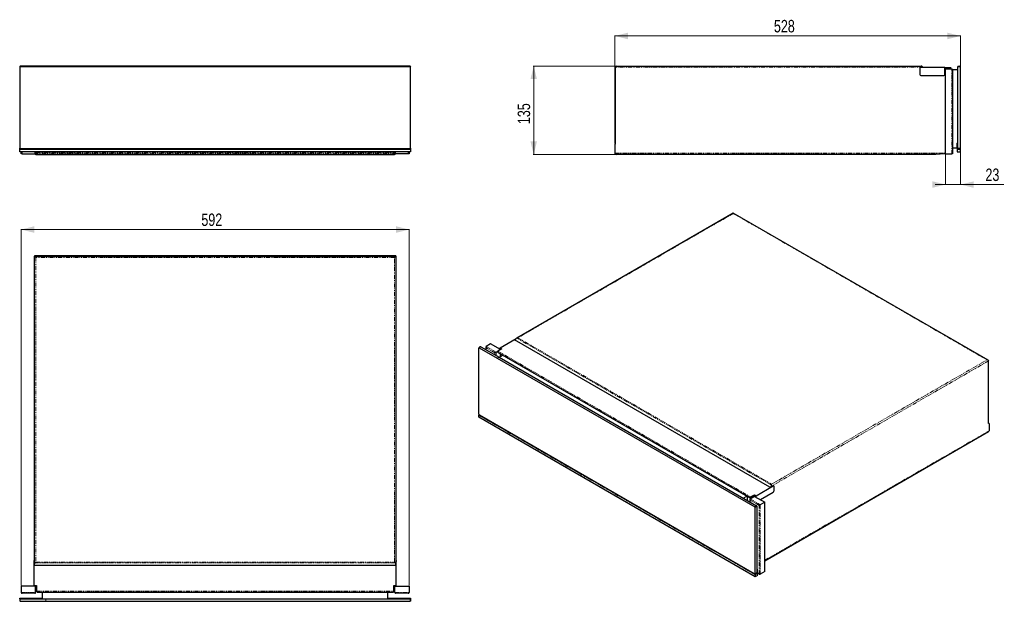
# Model space of a CAD drawing. Header units: millimetres. Extents: x 70 to 1573, y 44 to 933.
import ezdxf

# ---------------------------------------------------------------- set-up
doc = ezdxf.new("R2010")
doc.units = ezdxf.units.MM
doc.linetypes.add('PHANTOM', pattern=[12.7, 6.35, -1.27, 1.27, -1.27, 1.27, -1.27])
doc.styles.add('SLDTEXTSTYLE0', font='TXT', dxfattribs={"width": 0.75})
doc.dimstyles.new('SLDDIMSTYLE0', dxfattribs={"dimtxt": 19.05, "dimasz": 20, "dimexe": 0, "dimexo": 0.0625, "dimgap": 4.7625, "dimtad": 1, "dimdec": 0, "dimrnd": 1e-09, "dimzin": 12, "dimdsep": 46, "dimtxsty": 'SLDTEXTSTYLE0', "dimsah": 1, "dimcen": 0.09, "dimadec": 0, "dimazin": 3, "dimtfac": 1, "dimtdec": 0, "dimtofl": 0, "dimtmove": 0, "dimatfit": 3, "dimfxl": 1, "dimfrac": 2, "dimtolj": 1, "dimtzin": 12, "dimarcsym": 0})
doc.dimstyles.new('SLDDIMSTYLE1', dxfattribs={"dimtxt": 19.05, "dimasz": 20, "dimexe": 0, "dimexo": 0.0625, "dimgap": 4.7625, "dimtad": 1, "dimdec": 0, "dimrnd": 1e-09, "dimzin": 12, "dimdsep": 46, "dimtxsty": 'SLDTEXTSTYLE0', "dimsah": 1, "dimcen": 0.09, "dimadec": 0, "dimazin": 3, "dimtfac": 1, "dimtdec": 0, "dimtmove": 0, "dimatfit": 0, "dimfxl": 1, "dimfrac": 2, "dimtolj": 1, "dimtzin": 12, "dimarcsym": 0})

# ---------------------------------------------------------------- blocks, each defined once
blk = doc.blocks.new('_D')
at = {"color": 7, "linetype": 'Continuous', "lineweight": 18}
for p, q in [((72.3, 68.5), (72.3, 612.9)), ((72.3, 612.3), (664.5, 612.3)), ((664.5, 68.5), (664.5, 612.9))]:
    blk.add_line(p, q, dxfattribs=at)
for points in [[(72.3, 612.3), (92.3, 607.3), (92.3, 617.3)], [(664.5, 612.3), (644.5, 617.3), (644.5, 607.3)]]:
    blk.add_solid(points, dxfattribs=at)
at = {"color": 7, "linetype": 'Continuous', "lineweight": 18, "insert": (347.3, 636.8), "char_height": 19.05, "attachment_point": 1, "style": 'SLDTEXTSTYLE0'}
blk.add_mtext('592', dxfattribs=at)
blk = doc.blocks.new('_D_1')
at = {"color": 7, "linetype": 'Continuous', "lineweight": 18}
for p, q in [((978.8, 743.7), (978.8, 908.6)), ((1506.6, 908), (978.8, 908)), ((1506.6, 861.9), (1506.6, 908.6))]:
    blk.add_line(p, q, dxfattribs=at)
for points in [[(978.8, 908), (998.8, 903), (998.8, 913)], [(1506.6, 908), (1486.6, 913), (1486.6, 903)]]:
    blk.add_solid(points, dxfattribs=at)
at = {"color": 7, "linetype": 'Continuous', "lineweight": 18, "insert": (1221.6, 932.5), "char_height": 19.05, "attachment_point": 1, "style": 'SLDTEXTSTYLE0'}
blk.add_mtext('528', dxfattribs=at)
blk = doc.blocks.new('_D_2')
at = {"color": 7, "linetype": 'Continuous', "lineweight": 18}
for p, q in [((980.4, 862), (854.2, 862)), ((854.8, 862), (854.8, 727)), ((979.6, 727), (854.2, 727))]:
    blk.add_line(p, q, dxfattribs=at)
for points in [[(854.8, 862), (849.8, 842), (859.8, 842)], [(854.8, 727), (859.8, 747), (849.8, 747)]]:
    blk.add_solid(points, dxfattribs=at)
at = {"color": 7, "linetype": 'Continuous', "lineweight": 18, "insert": (830.3, 773.3), "char_height": 19.05, "attachment_point": 1, "rotation": 90, "style": 'SLDTEXTSTYLE0'}
blk.add_mtext('135', dxfattribs=at)
blk = doc.blocks.new('_D_3')
at = {"color": 7, "linetype": 'Continuous', "lineweight": 18}
for p, q in [((1483.6, 726.9), (1483.6, 680.4)), ((1506.6, 735.8), (1506.6, 680.4)), ((1483.6, 681), (1467.6, 681)), ((1506.6, 681), (1483.6, 681)), ((1506.6, 681), (1572.7, 681))]:
    blk.add_line(p, q, dxfattribs=at)
for points in [[(1483.6, 681), (1463.6, 686), (1463.6, 676)], [(1506.6, 681), (1526.6, 676), (1526.6, 686)]]:
    blk.add_solid(points, dxfattribs=at)
at = {"color": 7, "linetype": 'Continuous', "lineweight": 18, "insert": (1544.6, 705.5), "char_height": 19.05, "attachment_point": 1, "style": 'SLDTEXTSTYLE0'}
blk.add_mtext('23', dxfattribs=at)

msp = doc.modelspace()

# ---------------------------------------------------------------- linework, layer by layer
at = {"color": 7, "linetype": 'Continuous', "lineweight": 25}
for p, q in [((69.9, 860.9), (69.9, 736.8)), ((70.5, 736.8), (70.5, 860.9)), ((109.9, 861.8), (70.8, 861.8)), ((70.8, 861.3), (109.9, 861.3)), ((94.5, 862), (642.4, 862)), ((666.1, 861.8), (109.9, 861.8)), ((109.9, 861.3), (666.1, 861.3)), ((666.4, 860.9), (666.4, 736.8)), ((666.9, 736.8), (666.9, 860.9)), ((979.6, 742.7), (979.6, 860.2)), ((981.4, 862), (1446.6, 862)), ((1444.4, 858.2), (1444.4, 849.2)), ((1482.5, 859.7), (1445.9, 859.7)), ((1447.9, 861.4), (1449.2, 860.2)), ((1449.7, 859.7), (1449.2, 860.2)), ((1482.5, 849.2), (1482.5, 859.7)), ((1482.5, 859.7), (1491, 859.7)), ((1482.5, 858), (1491, 858)), ((1483.6, 727.9), (1483.6, 857.9)), ((1483.6, 857.9), (1493.1, 857.9)), ((1502.6, 860.9), (1502.6, 861.3)), ((1502.6, 742.8), (1502.6, 860.9)), ((1506.6, 860.9), (1506.6, 861.3)), ((1506.6, 736.8), (1506.6, 860.9)), ((1445.9, 847.7), (1481, 847.7)), ((1483.6, 857), (1482.5, 857)), ((1494.4, 856.6), (1494.4, 727.9)), ((1502.6, 856), (1494.4, 856)), ((69.9, 735.4), (69.9, 736.8)), ((666.9, 736.8), (666.9, 735.4)), ((978.8, 742.7), (978.8, 728.8)), ((978.8, 742.7), (979.6, 742.7)), ((1494.4, 737), (1501.4, 737)), ((1501.4, 737), (1501.4, 744.3)), ((1501.6, 742.8), (1501.6, 731.1)), ((1501.9, 744.8), (1502.1, 744.8)), ((1502.3, 743.1), (1501.9, 743.1)), ((1502.6, 735.4), (1502.6, 742.8)), ((1506.6, 735.6), (1506.6, 736.8)), ((69.9, 735.1), (69.9, 735.4)), ((69.9, 735.1), (666.9, 735.1)), ((69.9, 734.8), (69.9, 735.1)), ((69.9, 731.1), (69.9, 734.8)), ((666.9, 731.1), (69.9, 731.1)), ((665.2, 735.6), (71.7, 735.6)), ((72.3, 727.9), (72.3, 731.1)), ((73.6, 727.9), (72.3, 727.9)), ((73.6, 727.9), (92.9, 727.9)), ((94.2, 727.9), (92.9, 727.9)), ((94.2, 731.1), (94.2, 727.9)), ((94.5, 727), (642.4, 727)), ((642.7, 727.9), (642.7, 731.1)), ((644, 727.9), (642.7, 727.9)), ((663.2, 727.9), (644, 727.9)), ((664.5, 727.9), (663.2, 727.9)), ((664.5, 731.1), (664.5, 727.9)), ((666.9, 735.4), (666.9, 735.1)), ((666.9, 735.1), (666.9, 734.8)), ((666.9, 734.8), (666.9, 731.1)), ((1469, 727), (980.6, 727)), ((1481.9, 727.7), (1469, 727)), ((1483.6, 727.9), (1493.1, 727.9)), ((1494.4, 727.9), (1493.1, 727.9)), ((1501.6, 731.1), (1506.6, 731.1)), ((1502.9, 735.1), (1506.3, 735.1)), ((1506.6, 731.1), (1506.6, 734.8)), ((1159.6, 637.5), (828.8, 446.6)), ((1548.8, 412.8), (1159.6, 637.5)), ((1159.6, 636.9), (1159.6, 637.5)), ((644.2, 572.3), (92.7, 572.3)), ((92.7, 572.3), (92.7, 571.5)), ((94.5, 569.7), (92.7, 571.5)), ((92.7, 101.9), (92.7, 571.5)), ((92.7, 571.5), (644.2, 571.5)), ((644.2, 571.5), (642.4, 569.7)), ((644.2, 572.3), (644.2, 571.5)), ((644.2, 571.5), (644.2, 101.9)), ((788.8, 437.7), (782.1, 433.8)), ((803.9, 428.9), (788.8, 437.7)), ((803.4, 431.6), (827.8, 445.7)), ((825.6, 443.7), (827.2, 444.6)), ((1215.6, 218.6), (825.6, 443.7)), ((826.4, 443.3), (827.5, 445.3)), ((771.2, 330.2), (771.2, 431.5)), ((771.4, 431.6), (799.1, 415.7)), ((774.3, 433.3), (801.9, 417.3)), ((781.7, 432.9), (781.7, 429)), ((797.5, 424.9), (799.5, 426)), ((799.5, 425.5), (799.5, 425)), ((799.5, 425), (1184.7, 202.5)), ((799.5, 425), (1184.3, 202.9)), ((806, 430.1), (800, 426.6)), ((803.4, 431.6), (806, 430.1)), ((803.4, 429.2), (803.4, 431.6)), ((803.8, 429), (804.7, 429.4)), ((804, 429), (804, 429.8)), ((804, 429.8), (804.8, 429.4)), ((804.2, 418.5), (804.2, 422.2)), ((799.1, 415.7), (1192.4, 188.7)), ((801.9, 417.3), (1195.2, 190.3)), ((802.1, 417.2), (807.4, 420.4)), ((1549.5, 315.9), (1549.5, 411.8)), ((770.8, 325.7), (770.8, 328.7)), ((1193, 82), (770.8, 325.7)), ((771.5, 329.3), (771, 329.1)), ((1191.7, 86.4), (772, 328.7)), ((1550.1, 316.2), (1549.5, 316.6)), ((1550.1, 316.2), (1549.5, 315.9)), ((1550.1, 316.2), (1550.1, 304.8)), ((1207.5, 106.5), (1549.3, 303.8)), ((1194.5, 205.8), (1220.4, 220.7)), ((1220.4, 210.9), (1200.9, 199.7)), ((1215.6, 218.6), (1219.8, 221)), ((1217.5, 220.1), (1217.2, 219.5)), ((1218, 221.9), (1218, 223.4)), ((1221.1, 220.8), (1220.6, 221.1)), ((1221.4, 220.1), (1221.4, 212.8)), ((1174.9, 202), (1180.3, 205.1)), ((1181.3, 198.3), (1181.3, 204.5)), ((1185, 200.1), (1185, 196.2)), ((1185.4, 200.9), (1192.1, 204.8)), ((1185.9, 203.8), (1191.9, 207.3)), ((1185.9, 202.4), (1191.9, 205.9)), ((1190.4, 205), (1191.4, 204.4)), ((1191.9, 207.3), (1194.5, 205.8)), ((1191.9, 205.9), (1191.9, 207.3)), ((1191.9, 205.9), (1193.9, 204.7)), ((1192.1, 204.8), (1207.5, 195.9)), ((1193.8, 203.8), (1193.9, 203.9)), ((1193.9, 203.8), (1193.9, 204.7)), ((1194.5, 203.4), (1194.5, 205.8)), ((1207.5, 195.9), (1200.8, 192)), ((1207.5, 89.8), (1207.5, 195.9)), ((1192.6, 188.2), (1192.6, 86.9)), ((1195.4, 189.9), (1195.4, 88.5)), ((91.9, 106.7), (92.7, 106.7)), ((91.9, 105.2), (91.9, 106.7)), ((644.2, 106.7), (645, 106.7)), ((645, 106.7), (645, 105.2)), ((91.9, 68.6), (91.9, 105.2)), ((92.7, 101.4), (92.7, 101.9)), ((92.7, 99.2), (92.7, 101.4)), ((644.2, 99.2), (92.7, 99.2)), ((94.5, 104.5), (93.2, 103.2)), ((643.7, 103.2), (642.4, 104.5)), ((644.2, 101.9), (644.2, 101.4)), ((644.2, 99.2), (644.2, 101.4)), ((645, 68.6), (645, 105.2)), ((1196.4, 93.7), (1195.4, 94.3)), ((1195.8, 93.2), (1195.8, 87.2)), ((1196.3, 93.7), (1196, 93.6)), ((1196.5, 84.1), (1196.5, 93.6)), ((1193, 85), (1193, 82)), ((1196.5, 84.1), (1193, 82)), ((1195.6, 86.8), (1193.2, 85.4)), ((1199, 85.9), (1196.5, 87.4)), ((1207.5, 89.8), (1200.8, 85.9)), ((72.3, 67.5), (72.3, 58)), ((94.2, 67.5), (72.3, 67.5)), ((91.9, 68.6), (95.5, 68.6)), ((92.7, 67.5), (92.7, 68.6)), ((94.2, 67.5), (95.5, 67.5)), ((94.2, 58), (94.2, 67.5)), ((95.5, 64.5), (94.2, 64.5)), ((95.5, 68.6), (95.5, 60.1)), ((641.3, 68.6), (645, 68.6)), ((641.3, 60.1), (641.3, 68.6)), ((641.3, 67.5), (642.7, 67.5)), ((642.7, 64.5), (641.3, 64.5)), ((642.7, 58), (642.7, 67.5)), ((642.7, 67.5), (664.5, 67.5)), ((644.2, 67.5), (644.2, 68.6)), ((664.5, 67.5), (664.5, 58)), ((69.9, 49.5), (104.8, 49.5)), ((69.9, 49.2), (69.9, 49.5)), ((69.9, 48.8), (69.9, 49.2)), ((69.9, 48.5), (69.9, 48.8)), ((70.5, 48.5), (69.9, 48.5)), ((69.9, 48.2), (69.9, 48.5)), ((69.9, 48.2), (69.9, 44.8)), ((70.5, 48.5), (70.8, 48.5)), ((70.8, 48.5), (109.9, 48.5)), ((92.9, 56.7), (73.6, 56.7)), ((96.4, 58.6), (640.5, 58.6)), ((104.8, 48.5), (104.8, 58.6)), ((109.9, 48.5), (666.1, 48.5)), ((632.1, 48.5), (632.1, 58.6)), ((632.1, 49.5), (666.9, 49.5)), ((663.2, 56.7), (644, 56.7)), ((666.1, 48.5), (666.4, 48.5)), ((666.9, 48.5), (666.4, 48.5)), ((666.9, 49.5), (666.9, 49.2)), ((666.9, 49.2), (666.9, 48.8)), ((666.9, 48.8), (666.9, 48.5)), ((666.9, 48.5), (666.9, 48.2)), ((666.9, 48.2), (666.9, 44.8)), ((69.9, 44.5), (69.9, 44.8)), ((70.5, 44.5), (69.9, 44.5)), ((70.5, 44.5), (70.8, 44.5)), ((70.8, 44.5), (109.9, 44.5)), ((109.9, 44.5), (666.1, 44.5)), ((666.1, 44.5), (666.4, 44.5)), ((666.9, 44.5), (666.4, 44.5)), ((666.9, 44.8), (666.9, 44.5))]:
    msp.add_line(p, q, dxfattribs=at)
at = {"color": 250, "linetype": 'PHANTOM', "lineweight": 18}
for p, q in [((69.9, 860.9), (70.5, 860.9)), ((70.8, 861.8), (70.8, 861.3)), ((109.9, 861.8), (109.9, 861.3)), ((666.1, 861.8), (666.1, 861.3)), ((666.9, 860.9), (666.4, 860.9)), ((1449.2, 860.2), (979.6, 860.2)), ((1491, 858), (1491, 859.7)), ((1493.1, 727.9), (1493.1, 857.9)), ((1502.6, 860.9), (1506.6, 860.9)), ((69.9, 736.8), (70.5, 736.8)), ((666.9, 736.8), (666.4, 736.8)), ((1502.6, 736.8), (1506.6, 736.8)), ((69.9, 735.4), (70.7, 735.4)), ((666.9, 734.8), (69.9, 734.8)), ((71.7, 735.1), (71.7, 735.6)), ((73.6, 731.1), (73.6, 727.9)), ((92.9, 727.9), (92.9, 731.1)), ((643.8, 727.7), (93, 727.7)), ((94.2, 729.5), (642.7, 729.5)), ((644, 731.1), (644, 727.9)), ((663.2, 727.9), (663.2, 731.1)), ((665.2, 735.1), (665.2, 735.6)), ((666.2, 735.4), (666.9, 735.4)), ((978.8, 728.8), (1483.5, 728.8)), ((1159.6, 636.9), (830.6, 447)), ((1547, 413.3), (1159.6, 636.9)), ((94.5, 569.7), (94.5, 104.5)), ((642.4, 569.7), (94.5, 569.7)), ((642.4, 104.5), (642.4, 569.7)), ((1218, 221.9), (828.8, 446.6)), ((830.6, 447), (1218, 223.4)), ((782.1, 433.8), (797.5, 424.9)), ((795.7, 423.8), (782.1, 431.7)), ((782.1, 431.7), (782.1, 428.8)), ((795.7, 420.9), (795.7, 423.8)), ((797.5, 424.9), (797.5, 419.9)), ((800, 426.6), (1185.9, 203.8)), ((1549.5, 411.8), (1217.5, 220.1)), ((1218, 223.4), (1547, 413.3)), ((1193, 85), (770.8, 328.7)), ((771, 329.1), (1193.2, 85.4)), ((1207.5, 107.1), (1550.1, 304.8)), ((1220.4, 220.7), (1219.8, 221)), ((1180.7, 198.6), (1180.7, 204.9)), ((1185.4, 200.9), (1200.8, 192)), ((1199, 191), (1185.4, 198.8)), ((1185.4, 198.8), (1185.4, 195.9)), ((1185.9, 203.8), (1185.9, 202.4)), ((1199, 85.9), (1199, 191)), ((1200.8, 192), (1200.8, 85.9)), ((92.7, 105.2), (91.9, 105.2)), ((643.7, 103.2), (93.2, 103.2)), ((94.5, 104.5), (642.4, 104.5)), ((645, 105.2), (644.2, 105.2)), ((1196.3, 93.7), (1195.4, 94.2)), ((1195.4, 93.9), (1196, 93.6)), ((1195.8, 93.2), (1195.4, 93.4)), ((1195.6, 86.8), (1194.7, 87.3)), ((1195, 87.6), (1195.8, 87.2)), ((104.8, 49.2), (69.9, 49.2)), ((69.9, 48.8), (104.8, 48.8)), ((70.3, 48.2), (69.9, 48.2)), ((70.8, 48.5), (70.8, 44.5)), ((72.3, 58), (94.2, 58)), ((95.5, 60.1), (641.3, 60.1)), ((109.9, 48.5), (109.9, 44.5)), ((666.9, 49.2), (632.1, 49.2)), ((632.1, 48.8), (666.9, 48.8)), ((642.7, 58), (664.5, 58)), ((666.1, 48.5), (666.1, 44.5)), ((666.9, 48.2), (666.6, 48.2)), ((69.9, 44.8), (70.3, 44.8)), ((666.6, 44.8), (666.9, 44.8))]:
    msp.add_line(p, q, dxfattribs=at)
at = {"color": 7, "linetype": 'Continuous', "lineweight": 25, "flags": 128}
msp.add_lwpolyline([(1195.4, 88.5), (1195.4, 88.4), (1195.4, 88.2)], dxfattribs=at)
at = {"color": 7, "linetype": 'Continuous', "lineweight": 25}
for centre, radius, start, end in [((70.8, 860.9), 0.87, 90, 180), ((70.8, 860.9), 0.334, 90, 180), ((94.5, 860.2), 1.8, 90, 113.5565), ((642.4, 860.2), 1.8, 66.4435, 90), ((666.1, 860.9), 0.87, 0, 90), ((666.1, 860.9), 0.334, 0, 90), ((981.4, 860.2), 1.8, 90, 180), ((1445.9, 858.2), 1.5, 90, 180), ((1446.6, 860.2), 1.8, 45, 90), ((1491, 858), 1.7, 30, 90), ((1491, 859.7), 1.7, 270, 330), ((1493.1, 856.6), 1.3, 0, 90), ((1504.6, 857.8), 4, 60, 120), ((1445.9, 849.2), 1.5, 180, 270), ((1481, 849.2), 1.5, 270, 0), ((71.7, 736.8), 1.73, 180, 270), ((71.7, 736.8), 1.19, 180, 270), ((665.2, 736.8), 1.73, 270, 0), ((665.2, 736.8), 1.19, 270, 0), ((1501.9, 744.3), 0.5, 90, 180), ((1501.9, 742.8), 0.3, 90, 180), ((1502.1, 745.3), 0.5, 270, 0), ((1502.3, 742.8), 0.3, 0, 90), ((94.5, 728.8), 1.8, 216.3232, 270), ((642.4, 728.8), 1.8, 270, 323.6768), ((980.6, 728.8), 1.8, 180, 270), ((1481.8, 729.5), 1.8, 336.0425, 0), ((1504.6, 739.1), 4, 240, 300), ((1502.9, 735.4), 0.3, 180, 270), ((1506.3, 734.8), 0.3, 0, 90), ((771.3, 431.5), 0.146, 50.7967, 189.214), ((771.3, 328.7), 0.461, 122.6055, 177.3945), ((773, 330.3), 1.84, 182.6055, 237.3945), ((1220.2, 220.4), 0.754, 65.6929, 125.6176), ((1220.8, 220.2), 0.655, 350.786, 129.2033), ((1219.1, 212.9), 2.31, 302.6055, 357.3945), ((1192.1, 188.2), 0.513, 2.6055, 57.3945), ((1194.9, 189.9), 0.513, 2.6055, 57.3945), ((94.5, 101.9), 1.8, 135, 180), ((642.4, 101.9), 1.8, 360, 45), ((1196.3, 93.2), 0.461, 122.6055, 177.3945), ((1196.4, 93.6), 0.131, 350.786, 129.2033), ((1192.1, 86.8), 0.521, 230.7967, 9.214), ((1193.4, 85), 0.461, 122.6055, 177.3945), ((1195.3, 87.2), 0.461, 302.6055, 357.3945), ((1199.9, 87.7), 2, 242.6097, 297.3903), ((73.9, 46.5), 4, 150, 210), ((73.6, 58), 1.3, 180, 270), ((92.9, 58), 1.3, 270, 0), ((97.2, 60.1), 1.7, 180, 240), ((639.6, 60.1), 1.7, 300, 0), ((644, 58), 1.3, 180, 270), ((663.2, 58), 1.3, 270, 0), ((662.9, 46.5), 4, 330, 30)]:
    msp.add_arc(centre, radius, start, end, dxfattribs=at)
at = {"color": 250, "linetype": 'PHANTOM', "lineweight": 18}
for centre, start, end in [((774.5, 429.6), 93.4295, 146.5651), ((802.2, 413.7), 93.4295, 146.5651), ((1195.4, 186.6), 93.4295, 146.5651), ((1192.4, 191.9), 273.4335, 326.5611), ((1192.4, 90.6), 273.4335, 326.5611)]:
    msp.add_arc(centre, 3.65, start, end, dxfattribs=at)
at = {"color": 7, "linetype": 'Continuous', "lineweight": 25}
for centre, major_axis, ratio, start_param, end_param in [((828.8, 444.5), (1.27, 2.2), 0.577335, 0.785439, 1.570837), ((830.6, 445.6), (2.55, 0), 0.577382, 1.570796, 2.356194), ((783, 432.2), (-0.92, 1.59), 0.577335, 6.283145, 7.853941), ((796.6, 424.3), (1.3, 0.75), 0.00007, 0.785358, 2.356154), ((801.2, 424.5), (-1.2, 2.08), 0.577335, 6.283145, 7.330342), ((801.2, 425.9), (1.7, 0.98), 0.00007, 2.879753, 3.141633), ((1547, 411.8), (2.55, 0), 0.577382, 0, 1.570796), ((1547.5, 304.8), (2.55, 0), 0.577382, 5.497706, 6.283185), ((1216.2, 220.9), (1.27, 2.2), 0.577335, 4.71243, 5.497828), ((1184.7, 203.1), (1.7, 0.98), 0.00007, 0.785358, 1.832555), ((1184.7, 204.5), (-1.2, 2.08), 0.577335, 2.094354, 3.141552), ((1186.3, 199.4), (-0.92, 1.59), 0.577335, 6.283145, 7.853941), ((1199.9, 191.5), (1.3, 0.75), 0.00007, 0.785358, 2.356154)]:
    msp.add_ellipse(centre, major_axis=major_axis, ratio=ratio, start_param=start_param, end_param=end_param, dxfattribs=at)
for points, knots in [([(92.9, 727.9), (92.9, 727.9), (93, 727.7), (93, 727.7), (93, 727.7)], [0, 0, 0, 0, 0.697214, 1, 1, 1, 1]), ([(643.8, 727.7), (643.8, 727.7), (643.9, 727.7), (643.9, 727.9), (644, 727.9)], [0, 0, 0, 0, 0.302786, 1, 1, 1, 1]), ([(1483.5, 728.8), (1483.4, 728.6), (1483.3, 728.5), (1483.1, 728.2), (1483, 728.1), (1482.7, 727.9), (1482.6, 727.8), (1482.3, 727.7), (1482.1, 727.7), (1481.9, 727.7)], [0, 0, 0, 0, 0.25, 0.25, 0.5, 0.5, 0.75, 0.75, 1, 1, 1, 1]), ([(774.2, 433.3), (773.9, 433.3), (773.4, 433.3), (772.5, 433.1), (771.8, 432.5), (771.4, 432), (771.3, 431.7), (771.2, 431.6)], [0, 0, 0, 0, 0.201937, 0.443039, 0.706867, 0.930935, 1, 1, 1, 1]), ([(1192.1, 86.3), (1192.1, 86.3), (1192.5, 86.2), (1193.2, 86.3), (1194.1, 86.7), (1194.8, 87.3), (1195.2, 87.9), (1195.3, 88.2), (1195.3, 88.2)], [0, 0, 0, 0, 0.057399, 0.276694, 0.50693, 0.748331, 0.956203, 1, 1, 1, 1])]:
    msp.add_open_spline(points, degree=3, knots=knots, dxfattribs=at)

# ---------------------------------------------------------------- dimensions: what is measured, and where the dimension line sits
at = {"color": 7, "linetype": 'Continuous', "lineweight": 18}
for base, p1, p2, dimstyle, picture, middle in [((978.8, 908), (1506.6, 860.9), (978.8, 742.7), 'SLDDIMSTYLE0', '_D_1', (1242.7, 908)), ((1483.6, 681), (1506.6, 736.8), (1483.6, 727.9), 'SLDDIMSTYLE1', '_D_3', (1558.6, 681)), ((664.5, 612.3), (72.3, 67.5), (664.5, 67.5), 'SLDDIMSTYLE0', '_D', (368.4, 612.3))]:
    dim = msp.add_linear_dim(base=base, p1=p1, p2=p2, dimstyle=dimstyle, dxfattribs=at)
    dim.commit()
    dim.dimension.update_dxf_attribs({"geometry": picture, "text_midpoint": middle, "dimtype": 160})
dim = msp.add_linear_dim(base=(854.8, 727), p1=(981.4, 862), p2=(980.6, 727), angle=90, dimstyle='SLDDIMSTYLE0', dxfattribs=at)
dim.commit()
dim.dimension.update_dxf_attribs({"geometry": '_D_2', "text_midpoint": (854.8, 794.5), "dimtype": 160})

doc.saveas('drawing.dxf')
